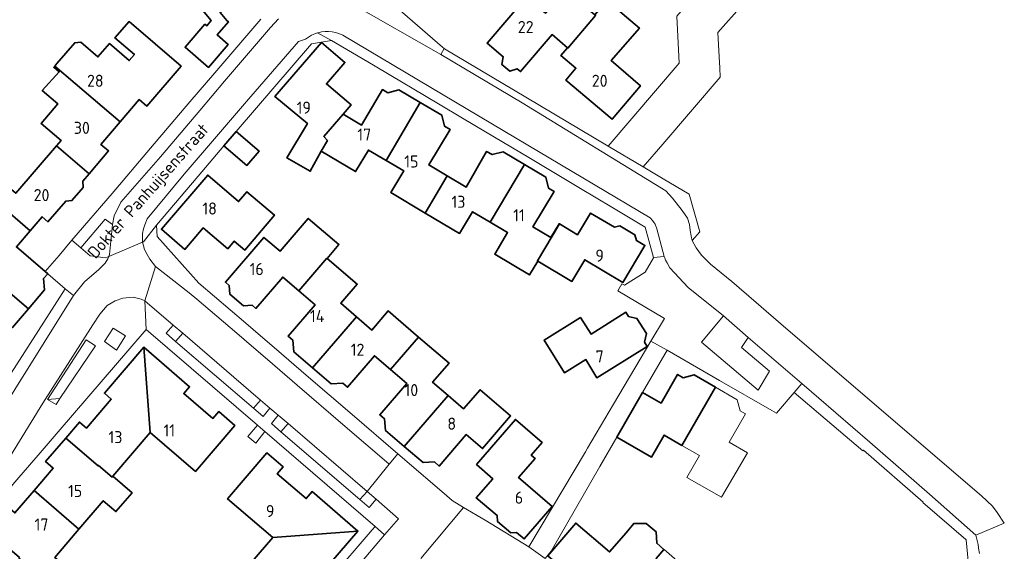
# Model space of a CAD drawing. Header units: metres. Extents: x 245598 to 248629, y 478632 to 481821.
# Tile 113 of 122: x 248005 to 248151, y 479961 to 480040. Entities that reach past the tile are written whole.
import ezdxf
from ezdxf.enums import TextEntityAlignment as Align

# ---------------------------------------------------------------- set-up
doc = ezdxf.new("R2010")
doc.units = ezdxf.units.M
for name, color, linetype, lineweight in [('B-XX-GR-GROENVOORZIENING-GV', 80, 'Continuous', 18), ('B-XX-OG-BEBOUWING-GV', 7, 'Continuous', 35), ('B-XX-OG-BEBOUWING-T18', 10, 'Continuous', 18), ('B-XX-OG-TERREIN_ERF-GV', 7, 'Continuous', 18), ('B-XX-OG-TOPOGRAFIE-T18', 10, 'Continuous', 18), ('B-XX-VH-VERHARDING_OPEN-GV', 252, 'Continuous', 18)]:
    doc.layers.add(name, color=color, linetype=linetype, lineweight=lineweight)
doc.styles.add('NLCS-ISO-M-T18', font='NLCS-ISO.ttf', dxfattribs={"height": 1.8})

msp = doc.modelspace()

# ---------------------------------------------------------------- linework, layer by layer
at = {"layer": 'B-XX-GR-GROENVOORZIENING-GV'}
for points in [[(248013.828, 480006.163), (248015.234, 480004.95), (248017.508, 480004.667), (248018.025, 480004.884), (248018.126, 480005.139), (248018.567, 480009.63), (248018.195, 480009.858), (248017.471, 480010.428)], [(248028.992, 479993.442), (248027.592, 479994.672), (248026.516, 479993.476), (248027.925, 479992.236)], [(248020.478, 479993.055), (248018.643, 479994.232), (248017.387, 479992.222), (248019.155, 479990.92)], [(248008.913, 479983.603), (248010.176, 479982.837), (248010.722, 479983.723)], [(248039.53, 479982.29), (248040.94, 479981.084), (248041.974, 479982.311), (248040.573, 479983.521)], [(248043.213, 479981.258), (248042.204, 479980.028), (248043.605, 479978.804), (248044.664, 479980.009)], [(248056.413, 479969.93), (248055.321, 479968.729), (248056.733, 479967.533), (248057.754, 479968.751)]]:
    msp.add_lwpolyline(points, close=True, dxfattribs=at)
at = {"layer": 'B-XX-OG-BEBOUWING-GV'}
for points in [[(248032.286, 480039.427), (248029.346, 480035.992), (248032.839, 480032.981), (248035.755, 480036.389), (248034.145, 480037.818), (248035.804, 480039.755), (248035.568, 480039.957), (248034.553, 480041.164), (248038.086, 480044.106), (248037.136, 480045.266), (248037.21, 480046.1), (248035.562, 480048.104), (248034.711, 480048.192), (248032.096, 480051.351), (248027.164, 480047.269), (248033.222, 480039.952), (248032.569, 480039.186)], [(248086.229, 480035.896), (248086.267, 480035.864), (248090.403, 480040.694), (248090.289, 480040.791), (248085.869, 480044.535), (248082.922, 480041.066), (248080.101, 480043.464), (248074.262, 480036.597), (248076.651, 480034.568), (248076.461, 480033.422), (248077.648, 480032.407), (248078.754, 480032.781), (248079.239, 480032.38), (248083.922, 480037.866)], [(248090.289, 480040.791), (248090.403, 480040.694), (248086.267, 480035.864), (248086.229, 480035.896), (248085.248, 480034.746), (248087.465, 480032.853), (248085.979, 480031.113), (248092.843, 480025.269), (248097.053, 480030.234), (248092.713, 480034), (248096.901, 480038.826), (248092.083, 480042.934)], [(248009.973, 480033.196), (248013.014, 480030.596), (248019.677, 480024.873), (248022.519, 480028.203), (248023.659, 480027.229), (248028.744, 480033.173), (248021.011, 480039.809), (248018.927, 480037.38), (248021.819, 480034.899), (248021.043, 480033.994), (248018.088, 480036.529), (248016.392, 480034.545), (248013.831, 480036.736), (248012.942, 480036.667), (248010.284, 480033.558)], [(248049.582, 480020.523), (248050.526, 480022.101), (248049.996, 480022.712), (248052.843, 480026.037), (248054.025, 480027.421), (248050.378, 480030.539), (248053.106, 480033.732), (248049.616, 480036.71), (248042.719, 480028.674), (248047.534, 480024.635), (248044.482, 480019.518), (248047.966, 480017.538)], [(248013.014, 480030.596), (248009.973, 480033.196), (248009.814, 480033.011), (248010.641, 480032.311), (248008.107, 480029.565), (248010.419, 480027.562), (248007.944, 480024.668), (248010.9, 480022.138), (248010.211, 480021.333), (248015.063, 480017.165), (248017.971, 480020.564), (248016.83, 480021.537), (248019.677, 480024.873)], [(248059.233, 480019.149), (248064.329, 480027.755), (248061.141, 480029.648), (248059.524, 480029.227), (248058.712, 480029.693), (248055.564, 480024.413), (248052.843, 480026.037), (248049.996, 480022.712), (248050.526, 480022.101), (248049.582, 480020.523), (248054.701, 480017.485), (248056.608, 480020.703)], [(248059.233, 480019.149), (248061.857, 480017.595), (248059.947, 480014.373), (248065.066, 480011.335), (248068.325, 480016.846), (248065.576, 480018.486), (248068.762, 480023.733), (248067.947, 480024.228), (248067.518, 480025.862), (248064.329, 480027.755)], [(248035.134, 480021.329), (248038.529, 480018.414), (248040.359, 480020.546), (248036.95, 480023.471)], [(248015.063, 480017.165), (248010.211, 480021.333), (248004.174, 480014.277), (248003.308, 480015.018), (248001.453, 480012.853), (248006.321, 480008.699), (248008.092, 480010.779), (248008.962, 480010.032), (248011.598, 480013.112), (248012.515, 480013.183), (248014.203, 480015.14), (248014.134, 480016.078)], [(248074.719, 480009.966), (248079.824, 480018.542), (248076.65, 480020.423), (248075.025, 480020.018), (248074.186, 480020.497), (248071.142, 480015.165), (248068.325, 480016.846), (248065.066, 480011.335), (248070.18, 480008.299), (248072.094, 480011.523)], [(248081.791, 480004.195), (248081.748, 480004.221), (248085.009, 480009.714), (248084.967, 480009.739), (248083.744, 480007.683), (248081.07, 480009.273), (248084.214, 480014.549), (248083.397, 480015.041), (248082.981, 480016.67), (248079.824, 480018.542), (248074.719, 480009.966), (248077.317, 480008.426), (248075.405, 480005.203), (248080.562, 480002.139)], [(248035.685, 480005.998), (248036.669, 480007.149), (248038.211, 480005.83), (248042.637, 480011.005), (248038.548, 480014.502), (248037.3, 480013.043), (248032.71, 480016.968), (248025.824, 480008.913), (248029.317, 480005.916), (248032.044, 480009.111)], [(248008.942, 480002.298), (248008.552, 480002.635), (248004.274, 480006.294), (248006.321, 480008.699), (248001.453, 480012.853), (247997.591, 480008.346), (247997.765, 480008.196), (247995.782, 480005.864), (247998.455, 480003.59), (248006.057, 479997.084), (248008.461, 479999.895), (248008.297, 480001.596)], [(248081.791, 480004.195), (248086.863, 480001.168), (248088.783, 480004.391), (248094.455, 480001.022), (248097.72, 480006.519), (248096.464, 480007.269), (248096.224, 480008.1), (248094.012, 480009.423), (248093.193, 480009.22), (248089.648, 480011.323), (248087.725, 480008.101), (248085.009, 480009.714), (248081.748, 480004.221)], [(248050.471, 480004.586), (248052.224, 480006.626), (248047.671, 480010.536), (248043.472, 480005.646), (248041.068, 480007.712), (248035.341, 480001.045), (248035.902, 480000.554), (248035.998, 479999.286), (248038.029, 479997.545), (248039.313, 479997.622), (248039.863, 479997.151), (248043.879, 480001.807), (248046.271, 479999.743), (248050.433, 480004.617)], [(247993.8, 480003.535), (247993.625, 480003.684), (247990.869, 480000.438), (247988.537, 479996.713), (247994.028, 479993.336), (247996.76, 479997.508), (248001.353, 479993.432), (248002.003, 479994.164), (248003.667, 479994.289), (248006.057, 479997.084), (247998.455, 480003.59), (247995.782, 480005.864)], [(248046.271, 479999.743), (248048.67, 479997.673), (248044.666, 479993.033), (248045.382, 479992.401), (248045.519, 479990.71), (248048.301, 479988.32), (248054.821, 479995.915), (248052.509, 479997.903), (248054.947, 480000.74), (248050.471, 480004.586), (248050.433, 480004.617)], [(248048.301, 479988.32), (248051.092, 479985.923), (248052.808, 479986.03), (248053.518, 479985.422), (248057.509, 479990.098), (248059.907, 479988.042), (248064.079, 479992.893), (248059.566, 479996.765), (248057.129, 479993.931), (248054.821, 479995.915)], [(248088.156, 479995.787), (248082.736, 479992.398), (248085.749, 479987.568), (248088.922, 479989.545), (248090.602, 479986.845), (248098.054, 479991.504), (248097.667, 479992.137), (248097.945, 479993.39), (248096.54, 479995.656), (248095.287, 479995.947), (248094.9, 479996.584), (248089.724, 479993.334)], [(248059.907, 479988.042), (248062.303, 479985.987), (248058.298, 479981.323), (248059.014, 479980.699), (248059.159, 479978.997), (248061.94, 479976.608), (248068.469, 479984.198), (248066.164, 479986.179), (248068.598, 479989.016), (248064.079, 479992.893)], [(248023.206, 479991.364), (248017.348, 479984.533), (248018.371, 479983.654), (248014.671, 479979.35), (248013.648, 479980.231), (248011.609, 479977.859), (248016.415, 479973.73), (248016.48, 479973.806), (248018.517, 479972.057), (248018.62, 479972.177), (248024.181, 479978.669)], [(248024.181, 479978.669), (248030.901, 479972.912), (248036.742, 479979.748), (248034.345, 479981.805), (248033.465, 479980.779), (248029.15, 479984.481), (248030.03, 479985.506), (248023.206, 479991.364)], [(248097.39, 479984.654), (248093.556, 479978.015), (248093.559, 479978.013), (248098.712, 479975.043), (248100.589, 479978.298), (248103.223, 479976.779), (248108.237, 479985.42), (248105.047, 479987.271), (248103.409, 479986.838), (248102.585, 479987.319), (248100.128, 479983.072)], [(248068.469, 479984.198), (248061.94, 479976.608), (248064.737, 479974.205), (248066.428, 479974.33), (248067.157, 479973.705), (248071.159, 479978.377), (248073.597, 479976.287), (248077.761, 479981.148), (248073.213, 479985.051), (248070.775, 479982.216)], [(248072.662, 479973.915), (248075.095, 479971.822), (248072.651, 479968.98), (248075.747, 479966.327), (248075.82, 479965.448), (248077.781, 479963.767), (248078.633, 479963.836), (248079.757, 479962.859), (248083.938, 479967.702), (248078.943, 479972.01), (248081.386, 479974.842), (248080.829, 479975.322), (248082.446, 479977.183), (248078.465, 479980.639), (248076.835, 479978.762)], [(248011.609, 479977.859), (248008.599, 479974.357), (248009.735, 479973.381), (248006.888, 479970.057), (248013.572, 479964.319), (248017.183, 479968.535), (248019.061, 479966.929), (248021.459, 479969.735), (248018.62, 479972.177), (248018.517, 479972.057), (248016.48, 479973.806), (248016.415, 479973.73)], [(248042.398, 479963.06), (248055.059, 479964.038), (248048.226, 479969.893), (248047.379, 479968.854), (248043.047, 479972.561), (248043.933, 479973.584), (248041.514, 479975.649), (248035.672, 479968.83)], [(248006.576, 479958.145), (248009.42, 479955.705), (248011.823, 479958.506), (248009.964, 479960.105), (248013.572, 479964.319), (248006.888, 479970.057), (248004.047, 479966.74), (248002.908, 479967.714), (247999.901, 479964.207), (248004.704, 479960.084), (248004.638, 479960.007), (248006.674, 479958.259)], [(248095.249, 479955.044), (248099.444, 479959.907), (248099.406, 479959.939), (248100.558, 479961.282), (248099.477, 479962.221), (248099.393, 479963.915), (248097.937, 479965.179), (248096.099, 479965.133), (248094.918, 479963.772), (248092.484, 479960.921), (248087.451, 479965.217), (248083.282, 479960.351), (248084.4, 479959.392), (248084.462, 479958.561), (248086.434, 479956.868), (248087.272, 479956.943), (248090.429, 479954.256), (248092.86, 479957.092)], [(248036.821, 479956.569), (248036.728, 479956.451), (248038.814, 479954.776), (248038.749, 479954.7), (248043.479, 479950.529), (248045.505, 479952.889), (248044.478, 479953.769), (248048.178, 479958.088), (248049.202, 479957.21), (248055.059, 479964.038), (248042.398, 479963.06)]]:
    msp.add_lwpolyline(points, close=True, dxfattribs=at)
at = {"layer": 'B-XX-OG-TERREIN_ERF-GV'}
for points in [[(248074.09, 480096.128), (248075.14, 480095.499), (248073.831, 480093.465), (248065.694, 480080.816), (248059.712, 480071.516), (248059.529, 480071.232), (248058.171, 480069.118), (248056.076, 480065.859), (248046.425, 480054.531), (248053.912, 480047.989), (248057.232, 480045.088), (248067.63, 480036.004), (248067.877, 480035.789)], [(248004.174, 480014.277), (248010.211, 480021.333), (248010.9, 480022.138), (248007.944, 480024.668), (248010.419, 480027.562), (248008.107, 480029.565), (248010.641, 480032.311), (248009.814, 480033.011), (248009.973, 480033.196), (248010.284, 480033.558), (248012.942, 480036.667), (248013.831, 480036.736), (248016.392, 480034.545), (248018.088, 480036.529), (248021.043, 480033.994), (248021.819, 480034.899), (248018.927, 480037.38), (248021.011, 480039.809), (248028.744, 480033.173), (248023.659, 480027.229), (248022.519, 480028.203), (248019.677, 480024.873), (248016.83, 480021.537), (248017.971, 480020.564), (248015.063, 480017.165), (248014.134, 480016.078), (248014.203, 480015.14), (248012.515, 480013.183), (248011.598, 480013.112), (248008.962, 480010.032), (248008.092, 480010.779), (248006.321, 480008.699), (248004.274, 480006.294), (248008.552, 480002.635), (248010.61, 480005.039), (248012.524, 480007.275), (248018.501, 480014.257), (248024.215, 480020.975), (248030.067, 480027.858), (248033.752, 480032.191), (248040.593, 480040.183)], [(248067.877, 480035.789), (248067.921, 480035.751), (248080.016, 480028.566), (248092.265, 480021.29), (248102.826, 480033.601), (248102.47, 480040.625)], [(248003.496, 479987.514), (248008.349, 479995.122), (248011.51, 480000.078), (248008.942, 480002.298), (248008.297, 480001.596), (248008.461, 479999.895), (248006.057, 479997.084), (248003.667, 479994.289)], [(248004.047, 479966.74), (248006.888, 479970.057), (248009.735, 479973.381), (248008.599, 479974.357), (248011.609, 479977.859), (248013.648, 479980.231), (248014.671, 479979.35), (248018.371, 479983.654), (248017.348, 479984.533), (248023.206, 479991.364), (248030.03, 479985.506), (248029.15, 479984.481), (248033.465, 479980.779), (248034.345, 479981.805), (248036.742, 479979.748), (248030.901, 479972.912), (248024.181, 479978.669), (248018.62, 479972.177), (248021.459, 479969.735), (248019.061, 479966.929), (248017.183, 479968.535), (248013.572, 479964.319), (248009.964, 479960.105)], [(248145.808, 479959.627), (248145.479, 479962.741), (248145.441, 479962.773), (248139.055, 479968.26), (248139.124, 479968.346), (248130.231, 479976.087), (248130.123, 479975.95), (248119.945, 479984.62), (248117.282, 479981.553), (248116.611, 479981.941), (248108.829, 479986.439), (248101.05, 479990.935), (248097.39, 479984.654), (248100.128, 479983.072), (248102.585, 479987.319), (248103.409, 479986.838), (248105.047, 479987.271), (248108.237, 479985.42), (248111.457, 479983.551), (248111.876, 479981.932), (248112.701, 479981.461), (248110.259, 479977.251), (248112.977, 479975.675), (248109.134, 479969.049), (248103.981, 479972.005), (248105.858, 479975.26), (248103.223, 479976.779), (248100.589, 479978.298), (248098.712, 479975.043), (248093.559, 479978.013), (248091.039, 479973.646), (248083.801, 479961.027), (248082.883, 479959.927)], [(248036.821, 479956.569), (248042.398, 479963.06), (248035.672, 479968.83), (248041.514, 479975.649), (248043.933, 479973.584), (248043.047, 479972.561), (248047.379, 479968.854), (248048.226, 479969.893), (248055.059, 479964.038), (248049.202, 479957.21)], [(248083.282, 479960.351), (248087.451, 479965.217), (248092.484, 479960.921), (248094.918, 479963.772), (248096.099, 479965.133), (248097.937, 479965.179), (248099.393, 479963.915), (248099.477, 479962.221), (248100.558, 479961.282), (248100.573, 479961.3), (248105.12, 479957.395)]]:
    msp.add_lwpolyline(points, dxfattribs=at)
for points in [[(248032.286, 480039.427), (248032.569, 480039.186), (248033.222, 480039.952), (248027.164, 480047.269), (248032.096, 480051.351), (248034.711, 480048.192), (248035.562, 480048.104), (248037.21, 480046.1), (248037.136, 480045.266), (248038.086, 480044.106), (248034.553, 480041.164), (248035.568, 480039.957), (248035.804, 480039.755), (248034.145, 480037.818), (248035.755, 480036.389), (248032.839, 480032.981), (248029.346, 480035.992)], [(248086.229, 480035.896), (248083.922, 480037.866), (248079.239, 480032.38), (248078.754, 480032.781), (248077.648, 480032.407), (248076.461, 480033.422), (248076.651, 480034.568), (248074.262, 480036.597), (248080.101, 480043.464), (248082.922, 480041.066), (248085.869, 480044.535), (248090.289, 480040.791), (248092.083, 480042.934), (248096.901, 480038.826), (248092.713, 480034), (248097.053, 480030.234), (248092.843, 480025.269), (248085.979, 480031.113), (248087.465, 480032.853), (248085.248, 480034.746)], [(248092.824, 480012.221), (248088.148, 480015), (248080.442, 480019.58), (248072.674, 480024.197), (248064.943, 480028.791), (248059.945, 480031.762), (248057.351, 480033.309), (248051.145, 480037.01), (248048.154, 480036.495), (248036.95, 480023.471), (248040.359, 480020.546), (248038.529, 480018.414), (248035.134, 480021.329), (248031.294, 480016.799), (248025.097, 480009.536), (248025.182, 480007.827), (248031.403, 480000.888), (248038.371, 479994.96), (248040.574, 479993.074), (248042.943, 479991.037), (248047.368, 479987.234), (248054.177, 479981.381), (248060.999, 479975.515), (248067.872, 479969.607), (248069.044, 479968.6), (248070.774, 479967.555), (248073.955, 479965.633), (248080.484, 479961.672), (248088.871, 479975.823), (248089.211, 479976.378), (248093.061, 479982.904), (248098.622, 479992.271), (248100.639, 479995.668), (248093.718, 479999.768), (248094.313, 480000.78), (248094.678, 480000.604), (248097.773, 480002.534), (248099.029, 480004.679), (248099.021, 480004.708), (248097.774, 480009.253)], [(248079.824, 480018.542), (248082.981, 480016.67), (248083.397, 480015.041), (248084.214, 480014.549), (248081.07, 480009.273), (248083.744, 480007.683), (248084.967, 480009.739), (248085.009, 480009.714), (248087.725, 480008.101), (248089.648, 480011.323), (248093.193, 480009.22), (248094.012, 480009.423), (248096.224, 480008.1), (248096.464, 480007.269), (248097.72, 480006.519), (248094.455, 480001.022), (248088.783, 480004.391), (248086.863, 480001.168), (248081.791, 480004.195), (248080.562, 480002.139), (248075.405, 480005.203), (248077.317, 480008.426), (248074.719, 480009.966), (248072.094, 480011.523), (248070.18, 480008.299), (248065.066, 480011.335), (248059.947, 480014.373), (248061.857, 480017.595), (248059.233, 480019.149), (248056.608, 480020.703), (248054.701, 480017.485), (248049.582, 480020.523), (248047.966, 480017.538), (248044.482, 480019.518), (248047.534, 480024.635), (248042.719, 480028.674), (248049.616, 480036.71), (248053.106, 480033.732), (248050.378, 480030.539), (248054.025, 480027.421), (248052.843, 480026.037), (248055.564, 480024.413), (248058.712, 480029.693), (248059.524, 480029.227), (248061.141, 480029.648), (248064.329, 480027.755), (248067.518, 480025.862), (248067.947, 480024.228), (248068.762, 480023.733), (248065.576, 480018.486), (248068.325, 480016.846), (248071.142, 480015.165), (248074.186, 480020.497), (248075.025, 480020.018), (248076.65, 480020.423)], [(248035.685, 480005.998), (248032.044, 480009.111), (248029.317, 480005.916), (248025.824, 480008.913), (248032.71, 480016.968), (248037.3, 480013.043), (248038.548, 480014.502), (248042.637, 480011.005), (248038.211, 480005.83), (248036.669, 480007.149)], [(248048.301, 479988.32), (248045.519, 479990.71), (248045.382, 479992.401), (248044.666, 479993.033), (248048.67, 479997.673), (248046.271, 479999.743), (248043.879, 480001.807), (248039.863, 479997.151), (248039.313, 479997.622), (248038.029, 479997.545), (248035.998, 479999.286), (248035.902, 480000.554), (248035.341, 480001.045), (248041.068, 480007.712), (248043.472, 480005.646), (248047.671, 480010.536), (248052.224, 480006.626), (248050.471, 480004.586), (248054.947, 480000.74), (248052.509, 479997.903), (248054.821, 479995.915), (248057.129, 479993.931), (248059.566, 479996.765), (248064.079, 479992.893), (248068.598, 479989.016), (248066.164, 479986.179), (248068.469, 479984.198), (248070.775, 479982.216), (248073.213, 479985.051), (248077.761, 479981.148), (248073.597, 479976.287), (248071.159, 479978.377), (248067.157, 479973.705), (248066.428, 479974.33), (248064.737, 479974.205), (248061.94, 479976.608), (248059.159, 479978.997), (248059.014, 479980.699), (248058.298, 479981.323), (248062.303, 479985.987), (248059.907, 479988.042), (248057.509, 479990.098), (248053.518, 479985.422), (248052.808, 479986.03), (248051.092, 479985.923)], [(248088.156, 479995.787), (248089.724, 479993.334), (248094.9, 479996.584), (248095.287, 479995.947), (248096.54, 479995.656), (248097.945, 479993.39), (248097.667, 479992.137), (248098.054, 479991.504), (248090.602, 479986.845), (248088.922, 479989.545), (248085.749, 479987.568), (248082.736, 479992.398)], [(248005.504, 479937.245), (248003.5, 479934.794), (248019.912, 479920.722), (248032.901, 479935.909), (248035.895, 479939.409), (248038.751, 479942.739), (248044.591, 479949.549), (248057.155, 479964.2), (248057.594, 479964.713), (248057.602, 479964.722), (248041.208, 479978.827), (248039.868, 479977.103), (248038.7, 479978.112), (248040.117, 479979.765), (248023.538, 479994.027), (248010.499, 479978.812), (248007.513, 479975.328), (248004.641, 479971.987), (247998.796, 479965.19), (247998.779, 479965.17), (247985.746, 479950.011), (248002.502, 479935.649), (248004.613, 479938.091)], [(248080.829, 479975.322), (248081.386, 479974.842), (248078.943, 479972.01), (248083.938, 479967.702), (248079.757, 479962.859), (248078.633, 479963.836), (248077.781, 479963.767), (248075.82, 479965.448), (248075.747, 479966.327), (248072.651, 479968.98), (248075.095, 479971.822), (248072.662, 479973.915), (248076.835, 479978.762), (248078.465, 479980.639), (248082.446, 479977.183)]]:
    msp.add_lwpolyline(points, close=True, dxfattribs=at)
at = {"layer": 'B-XX-VH-VERHARDING_OPEN-GV'}
for points in [[(248122.725, 480064.285), (248113.485, 480053.451), (248113.394, 480053.529), (248104.414, 480043.017), (248104.49, 480042.952), (248102.47, 480040.625), (248102.826, 480033.601), (248092.265, 480021.29), (248097.49, 480018.195), (248100.371, 480021.559), (248108.935, 480031.556), (248108.86, 480032.916), (248108.768, 480034.578), (248108.57, 480038.174), (248112.174, 480042.259), (248121.553, 480053.194), (248125.127, 480057.395), (248127.542, 480060.182), (248127.964, 480060.703), (248127.607, 480060.972), (248122.917, 480064.503)], [(248035.134, 480021.329), (248036.95, 480023.471), (248048.154, 480036.495), (248051.145, 480037.01), (248049.018, 480038.117), (248048.628, 480037.987), (248048.151, 480037.771), (248047.7, 480037.507), (248047.278, 480037.196), (248046.233, 480036.835), (248038.475, 480027.91), (248034.043, 480022.696), (248029.217, 480017.118), (248023.72, 480010.461), (248023.367, 480009.573), (248023.182, 480009.001), (248023.036, 480008.29), (248023.009, 480007.604), (248023.006, 480006.978), (248023.17, 480007.047), (248025.097, 480009.536), (248031.294, 480016.799)], [(248049.018, 480038.117), (248051.145, 480037.01), (248057.351, 480033.309), (248059.945, 480031.762), (248064.943, 480028.791), (248072.674, 480024.197), (248080.442, 480019.58), (248088.148, 480015), (248092.824, 480012.221), (248097.774, 480009.253), (248099.021, 480004.708), (248100.572, 480004.89), (248099.509, 480008.999), (248099.261, 480009.653), (248099.098, 480009.897), (248098.853, 480010.244), (248098.508, 480010.6), (248076.902, 480023.435), (248052.786, 480037.76), (248052.212, 480038.012), (248051.713, 480038.17), (248051.2, 480038.275), (248050.679, 480038.327), (248050.156, 480038.323), (248049.636, 480038.265), (248049.125, 480038.153)], [(248104.748, 480007.248), (248105.872, 480008.546), (248104.325, 480014.153), (248100.46, 480016.438), (248097.49, 480018.195), (248092.265, 480021.29), (248080.016, 480028.566), (248067.921, 480035.751), (248067.877, 480035.789), (248067.369, 480034.913), (248079.455, 480027.733), (248100.829, 480014.609), (248101.84, 480013.548), (248103.257, 480011.69), (248104.05, 480010.573), (248104.358, 480009.623), (248104.477, 480008.744), (248104.583, 480007.95), (248104.636, 480007.645)], [(248025.097, 480009.536), (248023.17, 480007.047), (248023.006, 480006.978), (248023.314, 480005.914), (248023.72, 480005.144), (248024.127, 480004.485), (248024.971, 480003.403), (248029.954, 479999.479), (248031.101, 479998.504), (248037.023, 479993.466), (248039.222, 479991.583), (248041.589, 479989.547), (248046.014, 479985.744), (248052.823, 479979.891), (248059.645, 479974.025), (248059.709, 479973.971), (248060.999, 479975.515), (248054.177, 479981.381), (248047.368, 479987.234), (248042.943, 479991.037), (248040.574, 479993.074), (248038.371, 479994.96), (248031.403, 480000.888), (248025.182, 480007.827)], [(248008.552, 480002.635), (248008.942, 480002.298), (248011.51, 480000.078), (248012.74, 479999.055), (248014.392, 480001.091), (248016.545, 480002.918), (248017.487, 480003.899), (248017.873, 480004.501), (248018.025, 480004.884), (248017.508, 480004.667), (248015.234, 480004.95), (248013.828, 480006.163), (248012.524, 480007.275), (248010.61, 480005.039)], [(248101.05, 479990.935), (248108.829, 479986.439), (248116.611, 479981.941), (248117.282, 479981.553), (248119.945, 479984.62), (248121.065, 479985.984), (248113.094, 479992.803), (248112.099, 479991.354), (248116.251, 479987.805), (248114.586, 479984.972), (248110.001, 479988.859), (248106.137, 479992.119), (248109.407, 479996.032), (248104.179, 480000.28), (248101.415, 480003.189), (248101.031, 480003.92), (248100.811, 480004.338), (248100.671, 480004.692), (248100.572, 480004.89), (248099.021, 480004.708), (248099.029, 480004.679), (248097.773, 480002.534), (248094.678, 480000.604), (248094.313, 480000.78), (248093.718, 479999.768), (248100.639, 479995.668), (248098.622, 479992.271)], [(248041.974, 479982.311), (248043.213, 479981.258), (248044.664, 479980.009), (248056.413, 479969.93), (248059.709, 479973.971), (248059.645, 479974.025), (248052.823, 479979.891), (248046.014, 479985.744), (248041.589, 479989.547), (248039.222, 479991.583), (248037.023, 479993.466), (248031.101, 479998.504), (248029.954, 479999.479), (248024.971, 480003.403), (248023.384, 479998.29), (248027.592, 479994.672), (248028.992, 479993.442), (248040.573, 479983.521)], [(248012.74, 479999.055), (248011.51, 480000.078), (248008.349, 479995.122), (248003.496, 479987.514), (247998.568, 479979.788), (247992.334, 479973.084), (247985.873, 479966.135), (247985.833, 479966.133), (247986.361, 479964.649), (247990.509, 479968.656), (247999.607, 479978.102)], [(248027.925, 479992.236), (248026.516, 479993.476), (248027.592, 479994.672), (248023.384, 479998.29), (248023.538, 479994.027), (248040.117, 479979.765), (248040.573, 479979.373), (248041.208, 479978.827), (248057.602, 479964.722), (248057.594, 479964.713), (248059.028, 479963.48), (248061.077, 479965.869), (248057.754, 479968.751), (248056.733, 479967.533), (248055.321, 479968.729), (248043.605, 479978.804), (248042.204, 479980.028), (248043.213, 479981.258), (248041.974, 479982.311), (248040.94, 479981.084), (248039.53, 479982.29)], [(248020.478, 479993.055), (248019.155, 479990.92), (248017.387, 479992.222), (248018.643, 479994.232)], [(248028.992, 479993.442), (248027.925, 479992.236), (248039.53, 479982.29), (248040.573, 479983.521)], [(248010.722, 479983.723), (248016.018, 479991.584), (248014.659, 479992.474), (248008.913, 479983.603)], [(248014.659, 479992.474), (248016.018, 479991.584), (248010.722, 479983.723), (248010.176, 479982.837), (248008.913, 479983.603)], [(248093.061, 479982.904), (248089.211, 479976.378), (248088.871, 479975.823), (248080.484, 479961.672), (248082.883, 479959.927), (248083.801, 479961.027), (248091.039, 479973.646), (248093.559, 479978.013), (248093.556, 479978.015), (248097.39, 479984.654), (248101.05, 479990.935), (248098.622, 479992.271)], [(248055.321, 479968.729), (248056.413, 479969.93), (248044.664, 479980.009), (248043.605, 479978.804)], [(248039.868, 479977.103), (248041.208, 479978.827), (248040.573, 479979.373), (248040.117, 479979.765), (248038.7, 479978.112)], [(248037.062, 479937.909), (248043.581, 479945.494), (248048.886, 479951.624), (248055.387, 479959.223), (248059.028, 479963.48), (248057.594, 479964.713), (248057.155, 479964.2), (248044.591, 479949.549), (248038.751, 479942.739), (248035.895, 479939.409), (248032.901, 479935.909), (248019.912, 479920.722), (248021.327, 479919.493), (248024.166, 479922.801), (248023.65, 479923.241), (248024.092, 479923.765), (248024.603, 479923.327), (248025.228, 479924.059), (248031.724, 479931.661)]]:
    msp.add_lwpolyline(points, close=True, dxfattribs=at)
for points in [[(248067.63, 480036.004), (248057.232, 480045.088), (248053.912, 480047.989), (248052.854, 480046.731), (248052.896, 480046.694), (248051.246, 480044.733), (248049.906, 480044.82), (248048.772, 480044.787), (248047.148, 480044.361), (248045.354, 480043.843)], [(248043.261, 480040.213), (248042.062, 480038.909), (248035.223, 480030.92), (248031.541, 480026.589), (248025.689, 480019.706), (248019.781, 480012.925), (248018.825, 480010.913), (248018.567, 480009.63), (248018.126, 480005.139), (248018.025, 480004.884), (248023.006, 480006.978), (248023.009, 480007.604), (248023.036, 480008.29), (248023.182, 480009.001), (248023.367, 480009.573), (248023.72, 480010.461), (248029.217, 480017.118), (248034.043, 480022.696), (248038.475, 480027.91), (248046.233, 480036.835), (248047.278, 480037.196), (248047.7, 480037.507), (248048.151, 480037.771), (248048.628, 480037.987), (248049.018, 480038.117), (248049.125, 480038.153), (248049.636, 480038.265), (248050.156, 480038.323), (248050.679, 480038.327), (248051.2, 480038.275), (248051.713, 480038.17), (248052.212, 480038.012), (248052.786, 480037.76), (248076.902, 480023.435), (248098.508, 480010.6), (248098.853, 480010.244), (248099.098, 480009.897), (248099.261, 480009.653), (248099.509, 480008.999), (248100.572, 480004.89), (248100.671, 480004.692), (248100.811, 480004.338), (248101.031, 480003.92), (248101.415, 480003.189), (248104.179, 480000.28), (248109.407, 479996.032), (248113.094, 479992.803), (248121.065, 479985.984), (248131.152, 479977.257), (248140.063, 479969.501), (248146.953, 479963.424), (248151.172, 479965.193), (248150.126, 479966.787), (248149.395, 479967.729), (248147.761, 479969.268), (248118.359, 479994.498), (248114.251, 479998.033), (248110.66, 480001.13), (248107.499, 480003.707), (248106.158, 480005.079), (248105.37, 480006.137), (248104.748, 480007.248), (248104.636, 480007.645), (248104.583, 480007.95), (248104.477, 480008.744), (248104.358, 480009.623), (248104.05, 480010.573), (248103.257, 480011.69), (248101.84, 480013.548), (248100.829, 480014.609), (248079.455, 480027.733), (248067.369, 480034.913), (248054.15, 480042.443)], [(248054.15, 480042.443), (248067.369, 480034.913), (248067.877, 480035.789), (248067.63, 480036.004)], [(248040.593, 480040.183), (248033.752, 480032.191), (248030.067, 480027.858), (248024.215, 480020.975), (248018.501, 480014.257), (248012.524, 480007.275), (248013.828, 480006.163), (248017.471, 480010.428), (248018.195, 480009.858), (248018.567, 480009.63), (248018.825, 480010.913), (248019.781, 480012.925), (248025.689, 480019.706), (248031.541, 480026.589), (248035.223, 480030.92), (248042.062, 480038.909), (248043.261, 480040.213)], [(248003.397, 479975.244), (248008.215, 479983.05), (248015.638, 479994.717), (248016.674, 479996.284), (248017.761, 479997.556), (248018.934, 479998.287), (248020.088, 479998.691), (248021.642, 479998.837), (248022.815, 479998.543), (248023.384, 479998.29), (248024.971, 480003.403), (248024.127, 480004.485), (248023.72, 480005.144), (248023.314, 480005.914), (248023.006, 480006.978), (248018.025, 480004.884), (248017.873, 480004.501), (248017.487, 480003.899), (248016.545, 480002.918), (248014.392, 480001.091), (248012.74, 479999.055), (247999.607, 479978.102)], [(248004.641, 479971.987), (248007.513, 479975.328), (248010.499, 479978.812), (248023.538, 479994.027), (248023.384, 479998.29), (248022.815, 479998.543), (248021.642, 479998.837), (248020.088, 479998.691), (248018.934, 479998.287), (248017.761, 479997.556), (248016.674, 479996.284), (248015.638, 479994.717), (248008.215, 479983.05), (248003.397, 479975.244)], [(248064.413, 479959.961), (248070.774, 479967.555), (248069.044, 479968.6), (248067.872, 479969.607), (248060.999, 479975.515), (248059.709, 479973.971), (248056.413, 479969.93), (248057.754, 479968.751), (248061.077, 479965.869), (248059.028, 479963.48), (248055.387, 479959.223)], [(248082.883, 479959.927), (248080.484, 479961.672), (248073.955, 479965.633), (248070.774, 479967.555), (248064.413, 479959.961)], [(248151.172, 479965.193), (248146.953, 479963.424), (248147.108, 479962.804), (248147.261, 479962.037), (248147.338, 479961.5), (248147.461, 479960.718)]]:
    msp.add_lwpolyline(points, dxfattribs=at)

# ---------------------------------------------------------------- texts
at = {"layer": 'B-XX-OG-BEBOUWING-T18', "style": 'NLCS-ISO-M-T18'}
for s, p in [('22', (248080, 480039)), ('28', (248016, 480031)), ('20', (248091, 480031)), ('19', (248047, 480027)), ('30', (248014, 480024)), ('17', (248056, 480023)), ('15', (248063, 480019)), ('20', (248008, 480014)), ('13', (248070, 480013)), ('18', (248033, 480012)), ('11', (248079, 480011)), ('9', (248091, 480005)), ('16', (248040, 480003)), ('14', (248049, 479996)), ('12', (248055, 479991)), ('7', (248091, 479990)), ('10', (248063, 479985)), ('11', (248027, 479979)), ('8', (248069, 479980)), ('13', (248019, 479978)), ('15', (248013, 479970)), ('6', (248079, 479969)), ('9', (248042, 479967)), ('17', (248008, 479965))]:
    msp.add_text(s, height=1.8, dxfattribs=at).set_placement(p, align=Align.MIDDLE_CENTER)
at = {"layer": 'B-XX-OG-TOPOGRAFIE-T18', "style": 'NLCS-ISO-M-T18'}
msp.add_text('Dokter Panhuijsenstraat', height=1.8, rotation=48.6, dxfattribs=at).set_placement((248023.839, 480014.63), align=Align.MIDDLE_CENTER)

doc.saveas('drawing.dxf')
